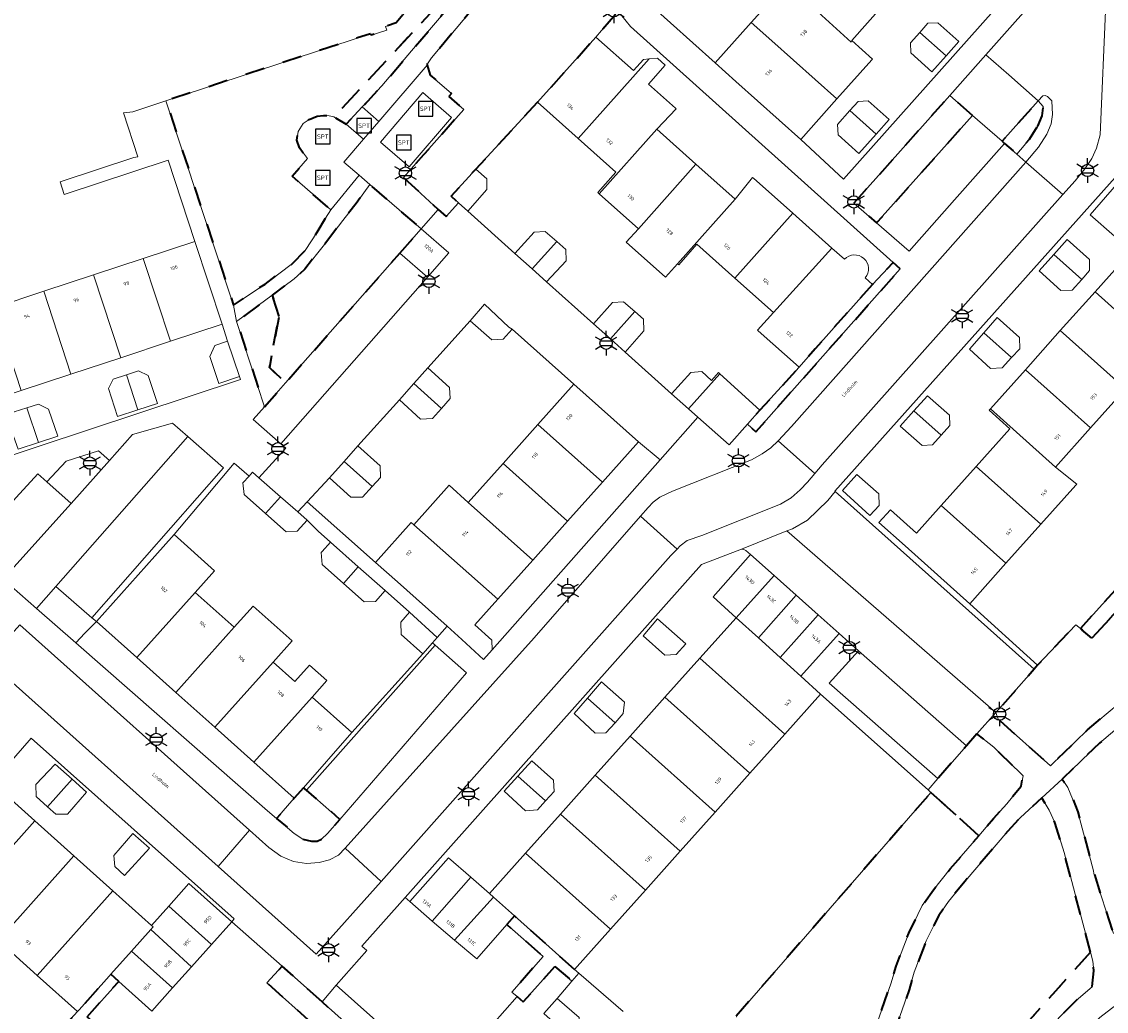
# Model space of a CAD drawing. Extents: x 105780 to 185197, y 477999 to 525027.
# Tile 83 of 256: x 106010 to 106121, y 479839 to 479941. Entities that reach past the tile are written whole.
import ezdxf
from ezdxf.enums import TextEntityAlignment as Align

# ---------------------------------------------------------------- set-up
doc = ezdxf.new("R2010")
doc.units = 0
doc.linetypes.add('XX-HIDDEN', pattern=[4, 2, -2])
for name, color, linetype, lineweight in [('B-GV-GR-HAAG_01-G', 252, 'GR-HAAG1', 13), ('B-GV-GR-MATERIAALGRENS-G', 252, 'XX-HIDDEN', 35), ('B-RO-IE-MEUBILAIR_WEGMEUBILAIR-S', 252, 'Continuous', 25), ('B-XX-KG-KADASTRAAL_BEBOUWING-G', 252, 'Continuous', 20), ('B1-WE-OG-BEBOUWING-T18', 7, 'Continuous', 18), ('B1-WE-OG-TERREIN_ERF-GV', 252, 'Continuous', 18), ('B1-WE-OG-TOPOGRAFIE-T18', 10, 'Continuous', 18), ('B1-WE-VH-VERHARDING_ASFALT-GV', 252, 'Continuous', 18), ('B1-WE-VH-VERHARDING_BETON-GV', 252, 'Continuous', 18), ('B1-WE-VH-VERHARDING_BETONSTRAATSTEEN-GV', 252, 'Continuous', 18), ('B1-WE-VH-VERHARDING_HOUTSNIPPERS-GV', 252, 'Continuous', 18), ('B1-WE-VH-VERHARDING_TEGEL-GV', 252, 'Continuous', 18)]:
    doc.layers.add(name, color=color, linetype=linetype, lineweight=lineweight)
doc.styles.add('NLCS-ISO', font='NLCS-ISO.ttf')
doc.styles.add('NLCS-ISO-M200-T18', font='NLCS-ISO.ttf', dxfattribs={"height": 0.36})
doc.linetypes.add('GR-HAAG1', pattern='A,6,[176,NLCS.shx,S=0.125,R=0,X=0,Y=0],-2', length=8)

# ---------------------------------------------------------------- blocks, each defined once
blk = doc.blocks.new('B-SIE-WEG_LICHTMAST-SO')
at = {"ltscale": 0.1}
for p, q in [((0, 1.27), (0, 2.53)), ((-1.1, 0.63), (-2.19, 1.27)), ((1.1, 0.63), (2.19, 1.27)), ((-1.1, -0.63), (-2.19, -1.27)), ((0, -1.27), (0, -2.53)), ((1.1, -0.63), (2.19, -1.27))]:
    blk.add_line(p, q, dxfattribs=at)
at = {"flags": 128}
for points in [[(-1.16, 0.5), (1.16, 0.5)], [(-1.16, -0.5), (1.16, -0.5)]]:
    blk.add_lwpolyline(points, dxfattribs=at)
at = {"ltscale": 0.1}
blk.add_circle((0, 0), 1.27, dxfattribs=at)
at = {"style": 'NLCS-ISO'}
blk.add_attdef('TYPE', text='', height=1.8, dxfattribs=at).set_placement((0, 2.53), align=Align.BOTTOM_CENTER)
blk = doc.blocks.new('SIE-WEG_SPEELTOESTEL-SO')
at = {"flags": 128}
blk.add_lwpolyline([(-0.75, -0.75), (0.75, -0.75), (0.75, 0.75), (-0.75, 0.75)], close=True, dxfattribs=at)
at = {"style": 'NLCS-ISO'}
blk.add_text('SPT', height=0.45, dxfattribs=at).set_placement((0, 0), align=Align.MIDDLE_CENTER)

msp = doc.modelspace()

# ---------------------------------------------------------------- linework, layer by layer
at = {"layer": 'B-GV-GR-HAAG_01-G', "flags": 128}
for points in [[(106018.694, 479895.534), (106017.577, 479896.514), (106014.231, 479895.468), (106012.257, 479893.318), (106014.741, 479891.11)], [(106013.195, 479882.552), (106011.193, 479880.309), (106015.238, 479876.767), (106016.147, 479877.767), (106017.365, 479878.979), (106016.871, 479879.327)]]:
    msp.add_lwpolyline(points, close=True, dxfattribs=at)
at = {"layer": 'B-GV-GR-MATERIAALGRENS-G', "flags": 128}
for points in [[(106041.163, 479921.561), (106037.475, 479924.75), (106039.056, 479926.572), (106038.228, 479927.667), (106037.968, 479928.466), (106038.093, 479929.367), (106038.622, 479930.182), (106039.225, 479930.578), (106040.064, 479930.949), (106040.708, 479930.997), (106041.305, 479930.981), (106041.788, 479930.852), (106055.287, 479945.369), (106053.933, 479946.719), (106052.099, 479944.49), (106051.446, 479944.344), (106048.19, 479940.527), (106047.097, 479940.149), (106047.236, 479939.789), (106045.618, 479939.26), (106045.564, 479939.413), (106024.499, 479932.518), (106031.47, 479911.508), (106034.704, 479913.672), (106037.54, 479915.777), (106038.819, 479917.116), (106040.077, 479919.018), (106040.908, 479920.436), (106041.475, 479921.291)], [(106055.287, 479945.369), (106041.788, 479930.852), (106043.062, 479930.127), (106044.703, 479931.879), (106046.726, 479934.04), (106049.767, 479937.636), (106054.896, 479943.699), (106055.245, 479944.536)], [(106071.052, 479941.786), (106070.656, 479942.393), (106070.081, 479942.765), (106069.697, 479942.899), (106062.679, 479944.352), (106059.877, 479944.786), (106059.056, 479944.608), (106058.048, 479944.03), (106056.336, 479942.308), (106051.814, 479936.927), (106051.349, 479936.223), (106051.368, 479936.165), (106051.696, 479935.138), (106053.885, 479933.281), (106053.619, 479932.951), (106055.138, 479931.609), (106051.003, 479926.947), (106049.748, 479925.532), (106048.95, 479924.633), (106052.525, 479921.352), (106053.329, 479920.615), (106054.601, 479922.013), (106053.834, 479922.699), (106056.374, 479925.497), (106062.738, 479932.363), (106068.717, 479939.067)], [(106197.266, 479938.216), (106194.413, 479940.722), (106191.392, 479943.377), (106189.451, 479940.972), (106183.517, 479934.302), (106174.708, 479924.601), (106173.452, 479923.259), (106175.703, 479921.224), (106172.011, 479917.217), (106168.364, 479913.258), (106164.719, 479909.301), (106161.074, 479905.346), (106155.705, 479899.518), (106151.116, 479898.452), (106147.401, 479894.351), (106146.363, 479894.315), (106141.273, 479894.14), (106138.817, 479894.091), (106134.971, 479894.015), (106134.084, 479893.037), (106130.56, 479889.149), (106119.761, 479877.238), (106118.566, 479878.23), (106118.096, 479878.62), (106114.161, 479874.471), (106113.827, 479874.048), (106109.88, 479869.601), (106110.117, 479868.923), (106115.498, 479864.13), (106119.311, 479867.812), (106122.484, 479870.501), (106123.166, 479871.138), (106129.59, 479877.802), (106131.559, 479879.63), (106132.85, 479880.574), (106136.081, 479882.257), (106139.324, 479883.535), (106140.573, 479884.158), (106141.902, 479884.983), (106143.023, 479885.915), (106146.036, 479888.865), (106148.355, 479890.974), (106149.514, 479891.569), (106150.828, 479892.064), (106152.93, 479892.609), (106154.731, 479893.163), (106156.031, 479893.719), (106159.258, 479895.407), (106160.812, 479896.459), (106162.021, 479897.47), (106163.298, 479898.684), (106175.778, 479912.169), (106189.968, 479927.861), (106193.035, 479931.423), (106194.69, 479933.793), (106195.881, 479936.248), (106196.562, 479937.421)], [(106107.481, 479931.016), (106105.137, 479933.071), (106095.272, 479921.979), (106097.608, 479919.956)], [(106114.187, 479929.9), (106114.633, 479930.955), (106114.751, 479931.928), (106114.24, 479932.513), (106110.518, 479928.354), (106110.771, 479928.132), (106112.025, 479927.033), (106113.329, 479928.572)], [(106048.574, 479916.853), (106050.773, 479919.357), (106045.497, 479923.911), (106044.062, 479921.963), (106042.718, 479920.216), (106040.818, 479917.747), (106038.78, 479915.187), (106037.681, 479914.191), (106035.447, 479912.533), (106036.142, 479910.329), (106035.151, 479905.071), (106036.82, 479903.52)], [(106100.035, 479915.235), (106099.296, 479915.899), (106097.193, 479913.635), (106091.288, 479907.014), (106089.632, 479905.112), (106085.583, 479900.689), (106084.327, 479899.264), (106085.173, 479898.456)], [(106036.142, 479910.329), (106035.447, 479912.533), (106031.778, 479909.811), (106034.648, 479901.056), (106036.82, 479903.52), (106035.151, 479905.071)], [(106156.052, 479876.592), (106165.722, 479887.426), (106164.153, 479887.17), (106158.398, 479886.231), (106154.891, 479886.479), (106153.575, 479886.999), (106153.007, 479887.505), (106152.704, 479887.949), (106152.888, 479888.709), (106153.394, 479889.467), (106155.361, 479891.45), (106153.429, 479890.855), (106151.382, 479890.325), (106150.256, 479889.901), (106149.402, 479889.463), (106147.288, 479887.539), (106144.246, 479884.561), (106142.971, 479883.501), (106141.463, 479882.565), (106140.067, 479881.868), (106136.83, 479880.593), (106133.822, 479879.027), (106132.725, 479878.224), (106130.855, 479876.489), (106124.45, 479869.843), (106123.699, 479869.141), (106120.525, 479866.451), (106116.699, 479862.767), (106117.28, 479861.906), (106118.32, 479859.404), (106119.903, 479853.315), (106119.968, 479853.066), (106121.962, 479846.879), (106122.41, 479845.989), (106122.921, 479845.184), (106123.439, 479844.698), (106124.384, 479844.038), (106127.263, 479845.654), (106129.204, 479846.911), (106130.767, 479848.41)], [(106130.56, 479889.149), (106129.315, 479890.21), (106122.133, 479882.194), (106118.566, 479878.23), (106119.761, 479877.238)], [(106107.932, 479867.415), (106106.846, 479866.176), (106103.904, 479862.82), (106102.901, 479861.654), (106103.201, 479861.388), (106108.117, 479856.937), (106109.646, 479858.72), (106111.015, 479860.22), (106112.476, 479862.035), (106112.69, 479863.081), (106109.672, 479866.047)], [(106038.955, 479861.63), (106038.655, 479861.873), (106037.704, 479860.787), (106035.89, 479858.714), (106037.711, 479857.177), (106038.605, 479856.588), (106039.477, 479856.368), (106040.072, 479856.39), (106040.5, 479856.595), (106041.116, 479857.159), (106042.404, 479858.606)], [(106064.655, 479790.109), (106066.221, 479792.843), (106067.667, 479795.232), (106069.731, 479798.13), (106072.215, 479801.328), (106075.599, 479805.441), (106083.177, 479813.774), (106090.127, 479821.243), (106091.566, 479822.855), (106092.56, 479824.079), (106093.131, 479824.923), (106093.575, 479825.799), (106094.238, 479827.382), (106096.265, 479833.691), (106099.077, 479841.691), (106099.621, 479843.536), (106100.915, 479846.908), (106102.302, 479849.746), (106103.45, 479851.361), (106105.189, 479853.523), (106108.117, 479856.937), (106103.201, 479861.388), (106083.169, 479838.395), (106090.596, 479834.767), (106090.352, 479825.947), (106084.936, 479819.446), (106081.42, 479815.227), (106082.148, 479814.574), (106078.507, 479810.571), (106078.73, 479810.37), (106075.16, 479806.445), (106071.743, 479802.328), (106068.365, 479797.936), (106065.405, 479793.425), (106064.174, 479794.528), (106060.721, 479790.384), (106057.271, 479786.243), (106053.812, 479782.092), (106050.13, 479777.673), (106046.551, 479780.975), (106044.876, 479782.52), (106037.758, 479774.804), (106038.323, 479773.768), (106039.258, 479772.307), (106040.286, 479770.925), (106041.909, 479768.289), (106042.147, 479768.019), (106042.755, 479767.493), (106043.169, 479767.274), (106043.838, 479767.123), (106044.78, 479767.183), (106049.046, 479768.019), (106050.246, 479768.43), (106051.055, 479768.874), (106052.577, 479770.215), (106057.794, 479775.764), (106058.715, 479776.873), (106059.44, 479778.037), (106060.025, 479780.004), (106061.991, 479784.897)], [(106119.616, 479844.969), (106116.899, 479855.223), (106115.928, 479858.298), (106115.368, 479859.578), (106114.599, 479860.819), (106112.407, 479858.826), (106111.12, 479857.416), (106106.705, 479852.268), (106105.02, 479850.173), (106104, 479848.738), (106102.722, 479846.123), (106101.486, 479842.903), (106100.951, 479841.087), (106098.13, 479833.061), (106096.084, 479826.695), (106095.363, 479824.972), (106094.829, 479823.92), (106094.142, 479822.905), (106093.065, 479821.579), (106091.581, 479819.917), (106084.625, 479812.442), (106077.087, 479804.153), (106073.752, 479800.099), (106071.311, 479796.956), (106069.298, 479794.13), (106067.75, 479791.713), (106066.399, 479789.196), (106063.755, 479784.024), (106062.657, 479781.729), (106077.442, 479797.846), (106078.559, 479799.094)], [(106064.494, 479843.5), (106066.273, 479841.98), (106066.966, 479842.789), (106066.53, 479843.165), (106060.355, 479848.682), (106059.569, 479847.792), (106063.304, 479844.517), (106060.096, 479840.858), (106060.625, 479840.397), (106061.256, 479839.844)], [(106114.13, 479835.806), (106116.55, 479838.412), (106118.364, 479840.203), (106119.775, 479841.396), (106119.97, 479843.055), (106119.867, 479844.02), (106119.616, 479844.969), (106078.559, 479799.094), (106077.442, 479797.846), (106062.657, 479781.729), (106061.713, 479779.548), (106061.426, 479778.524), (106061.944, 479777.798), (106078.934, 479796.499)], [(106016.388, 479838.31), (106019.655, 479841.955), (106018.844, 479842.682), (106018.682, 479842.5), (106015.572, 479839.025), (106015.412, 479838.846), (106012.981, 479836.17), (106016.74, 479832.85), (106018.781, 479835.126), (106019.28, 479834.651), (106019.843, 479835.285)], [(106040.565, 479839.85), (106036.457, 479843.523), (106034.897, 479841.794), (106046.15, 479831.74), (106042.938, 479828.18), (106044.636, 479826.692), (106049.346, 479831.998)]]:
    msp.add_lwpolyline(points, close=True, dxfattribs=at)
at = {"layer": 'B-XX-KG-KADASTRAAL_BEBOUWING-G', "flags": 128}
for points in [[(106091.88, 479948.616), (106088.295, 479944.596), (106088.127, 479944.408), (106090.265, 479942.501), (106090.459, 479942.662), (106094.985, 479938.528), (106095.057, 479938.72), (106098.565, 479942.653)], [(106088.127, 479944.408), (106084.71, 479940.576), (106086.847, 479938.669), (106093.532, 479932.705), (106097.119, 479936.725), (106097.196, 479936.812), (106095.057, 479938.72), (106094.985, 479938.528), (106090.459, 479942.662), (106090.265, 479942.501)], [(106084.71, 479940.576), (106080.991, 479936.406), (106083.128, 479934.5), (106089.813, 479928.536), (106093.532, 479932.705), (106086.847, 479938.669)], [(106102.044, 479939.55), (106104.753, 479937.134), (106106.077, 479938.617), (106103.922, 479940.542), (106102.877, 479940.483)], [(106074.209, 479936.817), (106073.634, 479936.77), (106072.588, 479935.614), (106068.717, 479939.067), (106062.738, 479932.363), (106066.915, 479928.638)], [(106102.044, 479939.55), (106101.085, 479938.476), (106101.144, 479937.431), (106103.3, 479935.506), (106104.753, 479937.134)], [(106074.153, 479934.218), (106075.865, 479936.162), (106075.078, 479936.887), (106074.209, 479936.817), (106066.915, 479928.638), (106070.791, 479925.181), (106068.921, 479923.085), (106069.073, 479922.949), (106074.994, 479929.587), (106077.006, 479931.674), (106076.922, 479931.749)], [(106094.868, 479931.513), (106097.577, 479929.096), (106098.904, 479930.583), (106096.749, 479932.508), (106095.704, 479932.449)], [(106094.868, 479931.513), (106093.579, 479930.069), (106093.638, 479929.025), (106095.794, 479927.1), (106097.577, 479929.096)], [(106079.021, 479925.995), (106074.994, 479929.587), (106069.073, 479922.949), (106073.1, 479919.357)], [(106056.374, 479925.497), (106053.834, 479922.699), (106054.601, 479922.013), (106055.552, 479921.161), (106057.526, 479923.408), (106057.528, 479924.479)], [(106083.049, 479922.403), (106079.021, 479925.995), (106073.1, 479919.357), (106071.854, 479917.959), (106075.882, 479914.367), (106077.128, 479915.765)], [(106125.985, 479922.947), (106123.55, 479925.108), (106123.433, 479925.212), (106119.578, 479920.782), (106122.072, 479918.6)], [(106088.988, 479920.953), (106084.96, 479924.546), (106084.851, 479924.643), (106083.049, 479922.403), (106077.128, 479915.765), (106077.249, 479915.657), (106079.119, 479917.754), (106083.026, 479914.269)], [(106093.016, 479917.361), (106088.988, 479920.953), (106083.026, 479914.269), (106086.989, 479910.734)], [(106050.773, 479919.357), (106048.574, 479916.853), (106051.415, 479914.36), (106053.613, 479916.864)], [(106064.7, 479918.046), (106063.531, 479919.089), (106062.394, 479918.993), (106060.406, 479916.814), (106062.182, 479915.223)], [(106027.471, 479918.049), (106022.164, 479916.299), (106024.971, 479907.785), (106030.279, 479909.535)], [(106064.7, 479918.046), (106062.182, 479915.223), (106063.668, 479913.892), (106065.666, 479916.052), (106065.64, 479917.206)], [(106115.837, 479916.697), (106118.703, 479914.133), (106119.522, 479915.047), (106119.51, 479916.185), (106117.216, 479918.238)], [(106022.164, 479916.299), (106017.047, 479914.612), (106019.854, 479906.098), (106024.971, 479907.785)], [(106115.837, 479916.697), (106114.345, 479915.029), (106116.553, 479913.008), (106117.726, 479913.042), (106118.703, 479914.133)], [(106130.525, 479911.075), (106126.498, 479914.676), (106124.263, 479916.675), (106123.825, 479917.067), (106120.078, 479912.876), (106126.775, 479906.882), (106129.193, 479904.719), (106132.771, 479908.72), (106132.222, 479909.21), (106132.395, 479909.403)], [(106017.047, 479914.612), (106011.93, 479912.925), (106014.737, 479904.41), (106019.854, 479906.098)], [(106011.93, 479912.925), (106006.813, 479911.237), (106009.62, 479902.723), (106014.737, 479904.41)], [(106072.736, 479910.841), (106071.589, 479911.855), (106070.429, 479911.783), (106068.472, 479909.59), (106070.222, 479908.022)], [(106120.078, 479912.876), (106116.504, 479908.881), (106123.204, 479902.889), (106126.775, 479906.882)], [(106055.792, 479909.881), (106058.025, 479907.924), (106059.202, 479907.985), (106060.123, 479909.036), (106059.791, 479909.225), (106057.289, 479911.589)], [(106072.736, 479910.841), (106070.222, 479908.022), (106071.732, 479906.67), (106073.676, 479908.871), (106073.636, 479910.045)], [(106108.626, 479908.644), (106111.501, 479906.115), (106112.333, 479907.017), (106112.3, 479908.177), (106110.015, 479910.222)], [(106108.626, 479908.644), (106107.149, 479906.966), (106109.337, 479905.001), (106110.509, 479905.039), (106111.501, 479906.115)], [(106116.504, 479908.881), (106112.91, 479904.862), (106119.61, 479898.871), (106123.204, 479902.889)], [(106030.829, 479907.802), (106029.525, 479907.351), (106029.019, 479906.224), (106029.943, 479903.455), (106032.078, 479904.154)], [(106020.438, 479904.326), (106019.095, 479903.887), (106018.612, 479902.927), (106019.519, 479900.039), (106021.624, 479900.729)], [(106020.438, 479904.326), (106021.624, 479900.729), (106023.63, 479901.386), (106022.667, 479904.251), (106021.673, 479904.73)], [(106051.433, 479905.046), (106050.002, 479903.427), (106052.856, 479900.878), (106053.758, 479901.885), (106053.68, 479903.025)], [(106081.496, 479904.444), (106081.352, 479904.577), (106080.633, 479903.761), (106079.624, 479904.676), (106078.5, 479904.569), (106076.52, 479902.381), (106078.269, 479900.826)], [(106081.496, 479904.444), (106078.269, 479900.826), (106079.222, 479899.98), (106082.438, 479897.122), (106084.327, 479899.264), (106085.583, 479900.689)], [(106112.91, 479904.862), (106109.317, 479900.844), (106116.017, 479894.852), (106119.61, 479898.871)], [(106050.002, 479903.427), (106048.535, 479901.767), (106050.708, 479899.78), (106051.915, 479899.826), (106052.856, 479900.878)], [(106066.48, 479903.377), (106062.769, 479899.224), (106069.404, 479893.296), (106073.115, 479897.45)], [(106101.445, 479900.624), (106104.242, 479898.128), (106105.141, 479899.135), (106105.11, 479900.178), (106102.832, 479902.187)], [(106010.207, 479900.943), (106008.882, 479900.541), (106008.323, 479899.464), (106009.304, 479896.693), (106011.383, 479897.374)], [(106010.207, 479900.943), (106011.383, 479897.374), (106013.382, 479898.029), (106012.43, 479900.793), (106011.412, 479901.308)], [(106101.445, 479900.624), (106100.04, 479899.041), (106102.311, 479897.076), (106103.356, 479897.136), (106104.242, 479898.128)], [(106116.017, 479894.852), (106109.317, 479900.844), (106109.172, 479900.682), (106111.302, 479898.776), (106107.834, 479894.898), (106114.509, 479888.967), (106118.103, 479892.986), (106118.192, 479893.085)], [(106062.769, 479899.224), (106059.179, 479895.206), (106065.822, 479889.288), (106069.404, 479893.296)], [(106044.254, 479897.033), (106042.832, 479895.433), (106045.728, 479892.846), (106046.562, 479893.763), (106046.527, 479894.975)], [(106042.832, 479895.433), (106041.315, 479893.725), (106043.52, 479891.753), (106044.728, 479891.747), (106045.728, 479892.846)], [(106059.179, 479895.206), (106055.611, 479891.212), (106062.239, 479885.277), (106065.822, 479889.288)], [(106034.075, 479893.748), (106033.425, 479894.32), (106033.052, 479893.907), (106032.429, 479893.218), (106032.544, 479892.029), (106034.755, 479890.056), (106036.303, 479891.787)], [(106097.866, 479890.902), (106097.85, 479892.09), (106095.564, 479894.094), (106094.103, 479892.428), (106096.918, 479889.856)], [(106107.834, 479894.898), (106104.26, 479890.901), (106110.916, 479884.948), (106114.509, 479888.967)], [(106055.611, 479891.212), (106053.631, 479892.981), (106049.989, 479888.906), (106058.662, 479881.274), (106062.239, 479885.277)], [(106036.303, 479891.787), (106034.755, 479890.056), (106036.858, 479888.178), (106038.016, 479888.24), (106039.028, 479889.39), (106038.076, 479890.227)], [(106104.26, 479890.901), (106101.718, 479888.058), (106099.025, 479890.466), (106097.839, 479889.14), (106100.532, 479886.732), (106107.188, 479880.78), (106110.916, 479884.948)], [(106049.989, 479888.906), (106049.721, 479889.14), (106046.065, 479885.031), (106048.325, 479883.056), (106053.436, 479878.489), (106054.959, 479877.128), (106057.155, 479875.073), (106058.055, 479876.065), (106058.018, 479877.058), (106056.286, 479878.614), (106058.662, 479881.274)], [(106027.511, 479881.957), (106029.511, 479884.193), (106025.354, 479887.911), (106023.354, 479885.675), (106017.365, 479878.979), (106021.522, 479875.261)], [(106041.426, 479887.136), (106040.565, 479886.171), (106040.463, 479886.056), (106040.574, 479884.839), (106042.774, 479882.889), (106044.295, 479884.59)], [(106087.06, 479883.7), (106084.63, 479885.86), (106080.806, 479881.488), (106083.174, 479879.347)], [(106044.295, 479884.59), (106042.774, 479882.889), (106044.901, 479881.004), (106046.046, 479881.038), (106047.049, 479882.146)], [(106089.331, 479881.681), (106087.06, 479883.7), (106083.174, 479879.347), (106085.462, 479877.279)], [(106031.519, 479878.372), (106027.511, 479881.957), (106021.522, 479875.261), (106025.53, 479871.676)], [(106091.599, 479879.666), (106089.331, 479881.681), (106085.462, 479877.279), (106087.686, 479875.269)], [(106035.527, 479874.787), (106037.478, 479876.968), (106033.47, 479880.553), (106031.519, 479878.372), (106025.53, 479871.676), (106029.538, 479868.091)], [(106049.568, 479879.925), (106048.653, 479878.885), (106048.717, 479877.636), (106050.937, 479875.655), (106051.923, 479876.773), (106052.412, 479877.328)], [(106093.767, 479877.738), (106091.599, 479879.666), (106087.686, 479875.269), (106089.816, 479873.343)], [(106077.983, 479876.666), (106075.065, 479879.227), (106073.613, 479877.499), (106075.834, 479875.487), (106076.998, 479875.578)], [(106087.686, 479875.269), (106085.462, 479877.279), (106083.174, 479879.347), (106079.425, 479875.196), (106088.169, 479867.384), (106091.85, 479871.504), (106089.816, 479873.343)], [(106079.425, 479875.196), (106075.841, 479871.184), (106084.584, 479863.372), (106088.169, 479867.384)], [(106039.536, 479871.201), (106041.055, 479872.899), (106039.287, 479874.48), (106037.768, 479872.782), (106035.527, 479874.787), (106029.538, 479868.091), (106033.545, 479864.507)], [(106067.867, 479871.094), (106070.701, 479868.561), (106071.536, 479869.493), (106071.679, 479870.685), (106069.316, 479872.761)], [(106043.623, 479867.546), (106039.536, 479871.201), (106033.545, 479864.507), (106037.704, 479860.787), (106038.655, 479861.873)], [(106067.867, 479871.094), (106066.489, 479869.509), (106068.642, 479867.486), (106069.771, 479867.523), (106070.701, 479868.561)], [(106075.841, 479871.184), (106072.256, 479867.172), (106081, 479859.36), (106084.584, 479863.372)], [(106072.256, 479867.172), (106068.672, 479863.161), (106077.416, 479855.349), (106081, 479859.36)], [(106014.854, 479862.743), (106013.118, 479864.305), (106011.14, 479862.198), (106011.148, 479860.975), (106012.321, 479859.911)], [(106060.704, 479863.067), (106063.561, 479860.514), (106064.428, 479861.489), (106064.376, 479862.654), (106062.148, 479864.65)], [(106014.854, 479862.743), (106012.321, 479859.911), (106013.164, 479859.146), (106014.367, 479859.148), (106016.35, 479861.398)], [(106060.704, 479863.067), (106059.289, 479861.516), (106061.481, 479859.498), (106062.732, 479859.582), (106063.561, 479860.514)], [(106068.672, 479863.161), (106065.08, 479859.14), (106073.829, 479851.335), (106077.416, 479855.349)], [(106011.022, 479858.459), (106006.861, 479862.181), (106000, 479854.512), (105999.066, 479853.468), (106000, 479852.633), (106003.221, 479849.751)], [(106015.034, 479854.87), (106011.022, 479858.459), (106003.221, 479849.751), (106007.24, 479846.156)], [(106065.08, 479859.14), (106061.503, 479855.137), (106070.247, 479847.325), (106073.829, 479851.335)], [(106022.827, 479855.647), (106021.113, 479857.15), (106019.13, 479854.888), (106019.26, 479853.767), (106020.255, 479852.833)], [(106019.047, 479851.28), (106015.034, 479854.87), (106007.24, 479846.156), (106011.249, 479842.569)], [(106061.503, 479855.137), (106057.786, 479850.977), (106058.188, 479850.617), (106060.355, 479848.682), (106066.53, 479843.165), (106070.247, 479847.325)], [(106055.856, 479852.668), (106053.575, 479854.671), (106049.609, 479850.156), (106051.89, 479848.152)], [(106058.188, 479850.617), (106057.786, 479850.977), (106055.856, 479852.668), (106051.89, 479848.152), (106054.205, 479846.199)], [(106024.801, 479849.702), (106029.198, 479845.746), (106031.281, 479848.063), (106026.871, 479852.017)], [(106022.952, 479847.274), (106023.207, 479847.559), (106023.028, 479847.719), (106019.047, 479851.28), (106011.249, 479842.569), (106015.412, 479838.846), (106015.572, 479839.025), (106018.682, 479842.5), (106018.844, 479842.682), (106020.972, 479845.06)], [(106059.569, 479847.792), (106060.355, 479848.682), (106058.188, 479850.617), (106054.205, 479846.199), (106056.47, 479844.287)], [(106024.801, 479849.702), (106023.028, 479847.719), (106023.207, 479847.559), (106022.952, 479847.274), (106027.135, 479843.452), (106029.198, 479845.746)], [(106022.952, 479847.274), (106020.972, 479845.06), (106025.18, 479841.277), (106027.135, 479843.452)], [(106020.972, 479845.06), (106018.844, 479842.682), (106019.655, 479841.955), (106023.05, 479838.908), (106025.18, 479841.277)], [(106064.757, 479840.211), (106063.369, 479838.655), (106066.224, 479836.099), (106067.079, 479837.068), (106067.004, 479838.242)]]:
    msp.add_lwpolyline(points, close=True, dxfattribs=at)
for points in [[(106094.305, 479916.211), (106093.016, 479917.361), (106086.989, 479910.734), (106085.342, 479908.93), (106085.426, 479908.855), (106089.632, 479905.112), (106091.288, 479907.014), (106097.193, 479913.635)], [(106097.193, 479913.635), (106096.432, 479914.314)]]:
    msp.add_lwpolyline(points, dxfattribs=at)
msp.add_lwpolyline([(106096.432, 479914.314, 0.9830998), (106094.305, 479916.211)], format="xyb", dxfattribs=at)
at = {"layer": 'B1-WE-OG-TERREIN_ERF-GV', "flags": 128}
for points in [[(106126.803, 479961.071), (106126.398, 479961.376), (106125.019, 479959.831), (106122.863, 479961.756), (106122.804, 479962.801), (106123.677, 479963.778), (106123.36, 479964.073), (106122.292, 479965.065), (106118.574, 479960.896), (106114.941, 479956.824), (106112.861, 479958.679), (106109.322, 479954.712), (106105.714, 479950.668), (106102.138, 479946.658), (106098.565, 479942.653), (106095.057, 479938.72), (106097.196, 479936.812), (106097.119, 479936.725), (106093.532, 479932.705), (106089.813, 479928.536), (106094.196, 479924.446)], [(106102.044, 479939.55), (106102.877, 479940.483), (106103.922, 479940.542), (106106.077, 479938.617), (106104.753, 479937.134), (106103.3, 479935.506), (106101.144, 479937.431), (106101.085, 479938.476)], [(106068.921, 479923.085), (106070.791, 479925.181), (106066.915, 479928.638), (106062.738, 479932.363), (106056.374, 479925.497), (106057.528, 479924.479), (106057.526, 479923.408), (106055.552, 479921.161), (106060.406, 479916.814), (106062.394, 479918.993), (106063.531, 479919.089), (106064.7, 479918.046), (106065.64, 479917.206), (106065.666, 479916.052), (106063.668, 479913.892), (106068.472, 479909.59), (106070.429, 479911.783), (106071.589, 479911.855), (106072.736, 479910.841), (106073.636, 479910.045), (106073.676, 479908.871), (106071.732, 479906.67), (106076.52, 479902.381), (106078.5, 479904.569), (106079.624, 479904.676), (106080.633, 479903.761), (106081.352, 479904.577), (106081.496, 479904.444), (106085.583, 479900.689), (106089.632, 479905.112), (106085.426, 479908.855), (106085.342, 479908.93), (106086.989, 479910.734), (106083.026, 479914.269), (106079.119, 479917.754), (106077.249, 479915.657), (106077.128, 479915.765), (106075.882, 479914.367), (106071.854, 479917.959), (106073.1, 479919.357), (106069.073, 479922.949)], [(106098.904, 479930.583), (106097.577, 479929.096), (106095.794, 479927.1), (106093.638, 479929.025), (106093.579, 479930.069), (106094.868, 479931.513), (106095.704, 479932.449), (106096.749, 479932.508)], [(106123.433, 479925.212), (106122.995, 479925.581), (106093.316, 479892.353), (106093.347, 479892.326), (106113.827, 479874.048), (106114.161, 479874.471), (106107.188, 479880.78), (106100.532, 479886.732), (106097.839, 479889.14), (106099.025, 479890.466), (106101.718, 479888.058), (106104.26, 479890.901), (106107.834, 479894.898), (106111.302, 479898.776), (106109.172, 479900.682), (106109.317, 479900.844), (106112.91, 479904.862), (106116.504, 479908.881), (106120.078, 479912.876), (106123.825, 479917.067), (106122.072, 479918.6), (106119.578, 479920.782)], [(106118.703, 479914.133), (106117.726, 479913.042), (106116.553, 479913.008), (106114.345, 479915.029), (106115.837, 479916.697), (106117.216, 479918.238), (106119.51, 479916.185), (106119.522, 479915.047)], [(106062.769, 479899.224), (106066.48, 479903.377), (106060.123, 479909.036), (106059.202, 479907.985), (106058.025, 479907.924), (106055.792, 479909.881), (106051.433, 479905.046), (106053.68, 479903.025), (106053.758, 479901.885), (106052.856, 479900.878), (106051.915, 479899.826), (106050.708, 479899.78), (106048.535, 479901.767), (106044.254, 479897.033), (106046.527, 479894.975), (106046.562, 479893.763), (106045.728, 479892.846), (106044.728, 479891.747), (106043.52, 479891.753), (106041.315, 479893.725), (106039.049, 479891.278), (106046.065, 479885.031), (106049.721, 479889.14), (106049.989, 479888.906), (106053.631, 479892.981), (106055.611, 479891.212), (106059.179, 479895.206)], [(106111.501, 479906.115), (106110.509, 479905.039), (106109.337, 479905.001), (106107.149, 479906.966), (106108.626, 479908.644), (106110.015, 479910.222), (106112.3, 479908.177), (106112.333, 479907.017)], [(106032.187, 479903.852), (106032.078, 479904.154), (106029.943, 479903.455), (106029.019, 479906.224), (106029.525, 479907.351), (106030.829, 479907.802), (106030.279, 479909.535), (106024.971, 479907.785), (106019.854, 479906.098), (106014.737, 479904.41), (106009.62, 479902.723), (106004.503, 479901.036), (106000, 479899.551), (105999.196, 479899.286), (105999.644, 479897.551), (106000, 479897.656), (106000.956, 479897.937), (106001.99, 479897.432), (106002.958, 479894.613), (106000.845, 479893.921), (106000.968, 479893.549)], [(106018.612, 479902.927), (106019.095, 479903.887), (106020.438, 479904.326), (106021.673, 479904.73), (106022.667, 479904.251), (106023.63, 479901.386), (106021.624, 479900.729), (106019.519, 479900.039)], [(106104.242, 479898.128), (106103.356, 479897.136), (106102.311, 479897.076), (106100.04, 479899.041), (106101.445, 479900.624), (106102.832, 479902.187), (106105.11, 479900.178), (106105.141, 479899.135)], [(106013.382, 479898.029), (106011.383, 479897.374), (106009.304, 479896.693), (106008.323, 479899.464), (106008.882, 479900.541), (106010.207, 479900.943), (106011.412, 479901.308), (106012.43, 479900.793)], [(106075.351, 479895.606), (106073.115, 479897.45), (106069.404, 479893.296), (106065.822, 479889.288), (106062.239, 479885.277), (106058.662, 479881.274), (106056.286, 479878.614), (106058.018, 479877.058), (106058.055, 479876.065)], [(106040.463, 479886.056), (106040.565, 479886.171), (106041.426, 479887.136), (106040.164, 479888.265), (106039.028, 479889.39), (106038.016, 479888.24), (106036.858, 479888.178), (106034.755, 479890.056), (106032.544, 479892.029), (106032.429, 479893.218), (106033.052, 479893.907), (106031.523, 479895.249), (106025.354, 479887.911), (106029.511, 479884.193), (106027.511, 479881.957), (106031.519, 479878.372), (106033.47, 479880.553), (106037.478, 479876.968), (106035.527, 479874.787), (106037.768, 479872.782), (106039.287, 479874.48), (106041.055, 479872.899), (106039.536, 479871.201), (106043.623, 479867.546), (106050.937, 479875.655), (106048.717, 479877.636), (106048.653, 479878.885), (106049.568, 479879.925), (106047.049, 479882.146), (106046.046, 479881.038), (106044.901, 479881.004), (106042.774, 479882.889), (106040.574, 479884.839)], [(106097.866, 479890.902), (106096.918, 479889.856), (106094.103, 479892.428), (106095.564, 479894.094), (106097.85, 479892.09)], [(106079.425, 479875.196), (106083.174, 479879.347), (106080.806, 479881.488), (106084.63, 479885.86), (106084.166, 479886.266), (106083.958, 479886.374), (106083.724, 479886.4), (106079.582, 479884.811), (106078.478, 479883.571), (106049.127, 479850.579), (106049.609, 479850.156), (106053.575, 479854.671), (106055.856, 479852.668), (106057.786, 479850.977), (106061.503, 479855.137), (106065.08, 479859.14), (106068.672, 479863.161), (106072.256, 479867.172), (106075.841, 479871.184)], [(106029.538, 479868.091), (106025.53, 479871.676), (106021.522, 479875.261), (106017.365, 479878.979), (106016.147, 479877.767), (106015.238, 479876.767), (106034.948, 479859.51), (106035.89, 479858.714), (106037.704, 479860.787), (106033.545, 479864.507)], [(106077.983, 479876.666), (106076.998, 479875.578), (106075.834, 479875.487), (106073.613, 479877.499), (106075.065, 479879.227)], [(106052.208, 479876.523), (106051.923, 479876.773), (106050.937, 479875.655), (106043.623, 479867.546), (106038.655, 479861.873), (106038.955, 479861.63)], [(106071.536, 479869.493), (106070.701, 479868.561), (106069.771, 479867.523), (106068.642, 479867.486), (106066.489, 479869.509), (106067.867, 479871.094), (106069.316, 479872.761), (106071.679, 479870.685)], [(106011.148, 479860.975), (106011.14, 479862.198), (106013.118, 479864.305), (106014.854, 479862.743), (106016.35, 479861.398), (106014.367, 479859.148), (106013.164, 479859.146), (106012.321, 479859.911)], [(106064.428, 479861.489), (106063.561, 479860.514), (106062.732, 479859.582), (106061.481, 479859.498), (106059.289, 479861.516), (106060.704, 479863.067), (106062.148, 479864.65), (106064.376, 479862.654)], [(106022.827, 479855.647), (106020.255, 479852.833), (106019.26, 479853.767), (106019.13, 479854.888), (106021.113, 479857.15)]]:
    msp.add_lwpolyline(points, close=True, dxfattribs=at)
for points in [[(106006.813, 479911.237), (106011.93, 479912.925), (106017.047, 479914.612), (106022.164, 479916.299), (106027.471, 479918.049), (106024.745, 479926.409), (106014.037, 479922.861), (106013.617, 479924.164), (106021.202, 479926.696), (106021.606, 479926.749), (106020.127, 479931.272), (106021.102, 479931.39), (106024.499, 479932.518), (106045.564, 479939.413), (106045.618, 479939.26), (106047.236, 479939.789), (106047.097, 479940.149), (106048.19, 479940.527), (106051.446, 479944.344)], [(106074.122, 479942.602), (106080.991, 479936.406), (106084.71, 479940.576), (106088.127, 479944.408)], [(106072.3, 479940.144), (106071.407, 479941.241), (106071.052, 479941.786), (106068.717, 479939.067), (106072.588, 479935.614), (106073.634, 479936.77), (106074.209, 479936.817), (106075.078, 479936.887), (106075.865, 479936.162), (106074.153, 479934.218), (106076.922, 479931.749), (106077.006, 479931.674), (106074.994, 479929.587), (106079.021, 479925.995), (106083.049, 479922.403), (106084.851, 479924.643), (106084.96, 479924.546), (106088.988, 479920.953), (106093.016, 479917.361), (106094.305, 479916.211)], [(106096.432, 479914.314), (106097.193, 479913.635), (106099.296, 479915.899), (106072.3, 479940.144)], [(106123.204, 479902.889), (106119.61, 479898.871), (106116.017, 479894.852), (106118.192, 479893.085), (106118.103, 479892.986), (106114.509, 479888.967), (106110.916, 479884.948), (106107.188, 479880.78), (106114.161, 479874.471), (106118.096, 479878.62), (106118.566, 479878.23), (106122.133, 479882.194)], [(106083.169, 479838.395), (106103.201, 479861.388), (106102.901, 479861.654), (106091.85, 479871.504), (106088.169, 479867.384), (106084.584, 479863.372), (106081, 479859.36), (106077.416, 479855.349), (106073.829, 479851.335), (106070.247, 479847.325), (106066.53, 479843.165), (106066.966, 479842.789), (106071.531, 479838.849)], [(106006.861, 479862.181), (106011.022, 479858.459), (106015.034, 479854.87), (106019.047, 479851.28), (106023.028, 479847.719), (106024.801, 479849.702), (106026.871, 479852.017), (106031.281, 479848.063), (106031.54, 479848.389), (106010.649, 479866.973), (106010.436, 479866.73), (106006.737, 479862.505)], [(106008.995, 479831.815), (106013.163, 479828.091), (106017.181, 479824.5), (106021.199, 479820.911), (106025.218, 479817.319), (106028.914, 479814.016), (106029.239, 479813.726), (106033.404, 479810.005), (106034.654, 479811.463), (106033.511, 479812.465), (106033.468, 479813.693), (106035.46, 479815.881), (106037.216, 479814.318), (106037.388, 479814.613), (106016.74, 479832.85), (106012.981, 479836.17), (106015.412, 479838.846), (106011.249, 479842.569), (106007.24, 479846.156)], [(106071.531, 479838.849), (106066.966, 479842.789), (106066.273, 479841.98), (106064.757, 479840.211), (106067.004, 479838.242)]]:
    msp.add_lwpolyline(points, dxfattribs=at)
at = {"layer": 'B1-WE-OG-TERREIN_ERF-GV'}
msp.add_lwpolyline([(106094.305, 479916.211, -0.9830998), (106096.432, 479914.314)], format="xyb", dxfattribs=at)
at = {"layer": 'B1-WE-VH-VERHARDING_ASFALT-GV', "flags": 128}
for points in [[(106054.896, 479943.699), (106049.767, 479937.636), (106046.726, 479934.04), (106044.703, 479931.879), (106046.396, 479930.378), (106051.368, 479936.165), (106051.349, 479936.223), (106051.814, 479936.927), (106056.336, 479942.308)], [(106122.484, 479870.501), (106119.311, 479867.812), (106115.498, 479864.13), (106110.117, 479868.923), (106109.88, 479869.601), (106107.932, 479867.415), (106109.672, 479866.047), (106112.69, 479863.081), (106112.476, 479862.035), (106111.015, 479860.22), (106109.646, 479858.72), (106108.117, 479856.937), (106105.189, 479853.523), (106103.45, 479851.361), (106102.302, 479849.746), (106100.915, 479846.908), (106099.621, 479843.536), (106099.077, 479841.691), (106096.265, 479833.691)], [(106098.13, 479833.061), (106100.951, 479841.087), (106101.486, 479842.903), (106102.722, 479846.123), (106104, 479848.738), (106105.02, 479850.173), (106106.705, 479852.268), (106111.12, 479857.416), (106112.407, 479858.826), (106114.599, 479860.819), (106116.699, 479862.767), (106120.525, 479866.451), (106123.699, 479869.141)]]:
    msp.add_lwpolyline(points, dxfattribs=at)
for points in [[(106116.748, 479922.864), (106112.964, 479926.21), (106088.86, 479899.014), (106087.492, 479897.551), (106091.256, 479894.191), (106092.001, 479895.09)], [(106045.497, 479923.911), (106044.366, 479924.883), (106041.475, 479921.291), (106040.908, 479920.436), (106040.077, 479919.018), (106038.819, 479917.116), (106037.54, 479915.777), (106034.704, 479913.672), (106031.47, 479911.508), (106031.778, 479909.811), (106035.447, 479912.533), (106037.681, 479914.191), (106038.78, 479915.187), (106040.818, 479917.747), (106042.718, 479920.216), (106044.062, 479921.963)], [(106076.453, 479885.75), (106077.099, 479886.421), (106073.316, 479889.801), (106062.375, 479877.298), (106042.927, 479855.649), (106046.636, 479852.243)], [(106088.385, 479888.276), (106083.724, 479886.4), (106083.958, 479886.374), (106084.166, 479886.266), (106084.63, 479885.86), (106087.06, 479883.7), (106089.331, 479881.681), (106091.599, 479879.666), (106093.767, 479877.738), (106095.736, 479875.958), (106106.846, 479866.176), (106107.932, 479867.415), (106109.88, 479869.601)], [(106009.473, 479878.608), (106006.144, 479874.952), (106029.884, 479853.762), (106033.103, 479857.503)]]:
    msp.add_lwpolyline(points, close=True, dxfattribs=at)
at = {"layer": 'B1-WE-VH-VERHARDING_BETON-GV', "flags": 128}
msp.add_lwpolyline([(106121.962, 479846.879), (106119.968, 479853.066), (106119.903, 479853.315), (106118.32, 479859.404), (106117.28, 479861.906), (106116.699, 479862.767), (106114.599, 479860.819), (106115.368, 479859.578), (106115.928, 479858.298), (106116.899, 479855.223), (106119.616, 479844.969), (106119.867, 479844.02), (106119.97, 479843.055), (106119.775, 479841.396), (106118.364, 479840.203), (106116.55, 479838.412), (106114.13, 479835.806), (106078.934, 479796.499), (106061.944, 479777.798), (106064.233, 479775.851), (106118.556, 479836.319), (106120.578, 479838.236), (106122.209, 479839.511)], dxfattribs=at)
at = {"layer": 'B1-WE-VH-VERHARDING_BETONSTRAATSTEEN-GV', "flags": 128}
for points in [[(106121.193, 479942.51), (106121.522, 479943.52), (106122.311, 479944.889), (106130.041, 479953.55), (106126.205, 479956.81), (106115.471, 479944.715), (106108.842, 479937.245), (106111.203, 479935.175), (106114.24, 479932.513), (106114.71, 479933.038), (106114.963, 479933.052), (106115.174, 479932.942), (106115.642, 479932.501), (106115.69, 479931.105), (106115.572, 479930.132), (106115.126, 479929.077), (106114.268, 479927.749), (106112.964, 479926.21), (106116.748, 479922.864), (106118.025, 479924.297), (106119.034, 479925.515), (106119.734, 479926.592), (106120.221, 479927.627), (106120.596, 479929.017)], [(106111.203, 479935.175), (106108.842, 479937.245), (106105.137, 479933.071), (106107.481, 479931.016), (106110.518, 479928.354), (106114.24, 479932.513)], [(106110.771, 479928.132), (106110.518, 479928.354), (106107.481, 479931.016), (106097.608, 479919.956), (106100.966, 479917.047), (106105.629, 479922.319)], [(106068.472, 479909.59), (106063.668, 479913.892), (106062.182, 479915.223), (106060.406, 479916.814), (106055.552, 479921.161), (106054.601, 479922.013), (106053.329, 479920.615), (106052.525, 479921.352), (106050.773, 479919.357), (106053.613, 479916.864), (106051.415, 479914.36), (106036.317, 479897.234), (106036.841, 479896.775), (106034.075, 479893.748), (106036.303, 479891.787), (106038.076, 479890.227), (106039.049, 479891.278), (106041.315, 479893.725), (106042.832, 479895.433), (106044.254, 479897.033), (106048.535, 479901.767), (106050.002, 479903.427), (106051.433, 479905.046), (106055.792, 479909.881), (106057.289, 479911.589), (106059.791, 479909.225), (106060.123, 479909.036), (106066.48, 479903.377), (106073.115, 479897.45), (106075.351, 479895.606), (106079.222, 479899.98), (106078.269, 479900.826), (106076.52, 479902.381), (106071.732, 479906.67), (106070.222, 479908.022)], [(106051.415, 479914.36), (106048.574, 479916.853), (106036.82, 479903.52), (106034.648, 479901.056), (106033.471, 479899.729), (106036.317, 479897.234)], [(106026.763, 479897.991), (106025.188, 479899.375), (106021.071, 479898.194), (106018.694, 479895.534), (106014.741, 479891.11), (106007.926, 479883.521), (106007.774, 479883.321), (106011.193, 479880.309), (106013.195, 479882.552)], [(106030.436, 479894.763), (106026.763, 479897.991), (106013.195, 479882.552), (106016.871, 479879.327)], [(106089.749, 479892.516), (106090.516, 479893.298), (106091.256, 479894.191), (106087.492, 479897.551), (106086.727, 479896.81), (106085.85, 479896.195), (106084.73, 479895.587), (106076.618, 479892.373), (106075.303, 479891.738), (106074.608, 479891.224), (106074.098, 479890.695), (106073.316, 479889.801), (106077.099, 479886.421), (106077.399, 479886.732), (106078.133, 479887.29), (106079.618, 479887.823), (106087.716, 479891.026), (106088.825, 479891.67)], [(106014.741, 479891.11), (106012.257, 479893.318), (106011.315, 479894.155), (106009.113, 479891.706), (106004.488, 479886.561), (106007.926, 479883.521)], [(106093.347, 479892.326), (106092.597, 479891.421), (106090.493, 479889.401), (106088.941, 479888.5), (106088.385, 479888.276), (106109.88, 479869.601), (106113.827, 479874.048)], [(106092.726, 479872.621), (106095.736, 479875.958), (106093.767, 479877.738), (106089.816, 479873.343), (106091.85, 479871.504), (106102.901, 479861.654), (106103.904, 479862.82)], [(106055.439, 479873.691), (106052.208, 479876.523), (106038.955, 479861.63), (106042.404, 479858.606)], [(106095.736, 479875.958), (106092.726, 479872.621), (106103.904, 479862.82), (106106.846, 479866.176)], [(106042.927, 479855.649), (106042.254, 479854.937), (106041.331, 479854.447), (106040.257, 479854.192), (106038.98, 479854.067), (106037.629, 479854.299), (106036.323, 479854.849), (106035.089, 479855.729), (106033.103, 479857.503), (106029.884, 479853.762), (106039.975, 479844.767), (106046.636, 479852.243)], [(106060.625, 479840.397), (106060.096, 479840.858), (106063.304, 479844.517), (106059.569, 479847.792), (106056.47, 479844.287), (106054.205, 479846.199), (106051.89, 479848.152), (106049.609, 479850.156), (106049.127, 479850.579), (106044.674, 479845.574), (106045.166, 479845.142), (106042.009, 479841.554), (106053.01, 479831.775)], [(106034.897, 479841.794), (106036.457, 479843.523), (106031.281, 479848.063), (106029.198, 479845.746), (106027.135, 479843.452), (106025.18, 479841.277), (106023.05, 479838.908), (106019.655, 479841.955), (106016.388, 479838.31), (106019.843, 479835.285), (106019.28, 479834.651), (106022.768, 479831.486), (106024.007, 479832.895), (106028.17, 479829.186), (106028.819, 479828.608), (106034.86, 479823.225), (106035.259, 479822.869), (106036.86, 479821.443), (106039.788, 479824.688), (106042.938, 479828.18), (106046.15, 479831.74)]]:
    msp.add_lwpolyline(points, close=True, dxfattribs=at)
at = {"layer": 'B1-WE-VH-VERHARDING_HOUTSNIPPERS-GV', "flags": 128}
msp.add_lwpolyline([(106044.832, 479928.557), (106043.062, 479930.127), (106041.788, 479930.852), (106041.305, 479930.981), (106040.708, 479930.997), (106040.064, 479930.949), (106039.225, 479930.578), (106038.622, 479930.182), (106038.093, 479929.367), (106037.968, 479928.466), (106038.228, 479927.667), (106039.056, 479926.572), (106037.475, 479924.75), (106041.163, 479921.561), (106041.475, 479921.291), (106044.366, 479924.883), (106042.818, 479926.212)], close=True, dxfattribs=at)
at = {"layer": 'B1-WE-VH-VERHARDING_TEGEL-GV', "flags": 128}
for points in [[(106126.803, 479961.071), (106094.196, 479924.446), (106089.813, 479928.536), (106083.128, 479934.5), (106080.991, 479936.406), (106074.122, 479942.602)], [(106009.473, 479878.608), (106033.103, 479857.503), (106035.089, 479855.729), (106036.323, 479854.849), (106037.629, 479854.299), (106038.98, 479854.067), (106040.257, 479854.192), (106041.331, 479854.447), (106042.254, 479854.937), (106042.927, 479855.649), (106062.375, 479877.298), (106073.316, 479889.801), (106074.098, 479890.695), (106074.608, 479891.224), (106075.303, 479891.738), (106076.618, 479892.373), (106084.73, 479895.587), (106085.85, 479896.195), (106086.727, 479896.81), (106087.492, 479897.551), (106088.86, 479899.014), (106112.964, 479926.21), (106112.025, 479927.033), (106110.771, 479928.132), (106105.629, 479922.319), (106100.966, 479917.047), (106097.608, 479919.956), (106095.272, 479921.979), (106105.137, 479933.071), (106108.842, 479937.245), (106115.471, 479944.715)], [(106121.193, 479942.51), (106120.596, 479929.017), (106120.221, 479927.627), (106119.734, 479926.592), (106119.034, 479925.515), (106118.025, 479924.297), (106116.748, 479922.864), (106092.001, 479895.09), (106091.256, 479894.191), (106090.516, 479893.298), (106089.749, 479892.516), (106088.825, 479891.67), (106087.716, 479891.026), (106079.618, 479887.823), (106078.133, 479887.29), (106077.399, 479886.732), (106077.099, 479886.421), (106076.453, 479885.75), (106046.636, 479852.243), (106039.975, 479844.767), (106029.884, 479853.762), (106006.144, 479874.952)], [(106006.737, 479862.505), (106010.436, 479866.73), (106010.649, 479866.973), (106031.54, 479848.389), (106031.281, 479848.063), (106036.457, 479843.523), (106040.565, 479839.85), (106042.009, 479841.554), (106045.166, 479845.142), (106044.674, 479845.574), (106049.127, 479850.579), (106078.478, 479883.571), (106079.582, 479884.811), (106083.724, 479886.4), (106088.385, 479888.276), (106088.941, 479888.5), (106090.493, 479889.401), (106092.597, 479891.421), (106093.347, 479892.326), (106093.316, 479892.353), (106122.995, 479925.581), (106123.253, 479934.75), (106123.323, 479937.25), (106123.61, 479942.389)], [(106071.407, 479941.241), (106072.3, 479940.144), (106099.296, 479915.899), (106100.035, 479915.235), (106085.173, 479898.456), (106084.327, 479899.264), (106082.438, 479897.122), (106079.222, 479899.98), (106075.351, 479895.606), (106058.055, 479876.065), (106057.155, 479875.073), (106054.959, 479877.128), (106053.436, 479878.489), (106052.412, 479877.328), (106051.923, 479876.773), (106052.208, 479876.523), (106055.439, 479873.691), (106042.404, 479858.606), (106041.116, 479857.159), (106040.5, 479856.595), (106040.072, 479856.39), (106039.477, 479856.368), (106038.605, 479856.588), (106037.711, 479857.177), (106035.89, 479858.714), (106034.948, 479859.51), (106015.238, 479876.767), (106011.193, 479880.309), (106007.774, 479883.321)], [(106009.113, 479891.706), (106011.315, 479894.155), (106012.257, 479893.318), (106014.231, 479895.468), (106017.577, 479896.514), (106018.694, 479895.534), (106021.071, 479898.194), (106025.188, 479899.375), (106026.763, 479897.991), (106030.436, 479894.763), (106016.871, 479879.327), (106017.365, 479878.979), (106023.354, 479885.675), (106025.354, 479887.911), (106031.523, 479895.249), (106033.052, 479893.907), (106033.425, 479894.32), (106034.075, 479893.748), (106036.841, 479896.775), (106036.317, 479897.234), (106033.471, 479899.729), (106034.648, 479901.056), (106031.778, 479909.811), (106031.47, 479911.508), (106024.499, 479932.518), (106021.102, 479931.39), (106020.127, 479931.272), (106021.606, 479926.749), (106021.202, 479926.696), (106013.617, 479924.164), (106014.037, 479922.861), (106024.745, 479926.409), (106027.471, 479918.049), (106030.279, 479909.535), (106030.829, 479907.802), (106032.078, 479904.154), (106032.187, 479903.852), (106000.968, 479893.549)], [(106063.369, 479838.655), (106064.757, 479840.211), (106066.273, 479841.98), (106064.494, 479843.5), (106061.256, 479839.844), (106060.625, 479840.397), (106053.01, 479831.775), (106042.009, 479841.554), (106040.565, 479839.85), (106049.346, 479831.998)]]:
    msp.add_lwpolyline(points, dxfattribs=at)
for points in [[(106048.95, 479924.633), (106049.748, 479925.532), (106051.003, 479926.947), (106055.138, 479931.609), (106053.619, 479932.951), (106053.885, 479933.281), (106051.696, 479935.138), (106051.368, 479936.165), (106046.396, 479930.378), (106044.832, 479928.557), (106042.818, 479926.212), (106044.366, 479924.883), (106045.497, 479923.911), (106050.773, 479919.357), (106052.525, 479921.352)], [(106046.562, 479928.269), (106050.928, 479933.351), (106053.886, 479930.81), (106049.521, 479925.728)], [(106053.886, 479930.81), (106050.928, 479933.351), (106046.562, 479928.269), (106049.521, 479925.728)], [(106114.268, 479927.749), (106115.126, 479929.077), (106115.572, 479930.132), (106115.69, 479931.105), (106115.642, 479932.501), (106115.174, 479932.942), (106114.963, 479933.052), (106114.71, 479933.038), (106114.24, 479932.513), (106114.751, 479931.928), (106114.633, 479930.955), (106114.187, 479929.9), (106113.329, 479928.572), (106112.025, 479927.033), (106112.964, 479926.21)], [(106044.703, 479931.879), (106043.062, 479930.127), (106044.832, 479928.557), (106046.396, 479930.378)], [(106039.049, 479891.278), (106038.076, 479890.227), (106039.028, 479889.39), (106040.164, 479888.265), (106041.426, 479887.136), (106044.295, 479884.59), (106047.049, 479882.146), (106049.568, 479879.925), (106052.412, 479877.328), (106053.436, 479878.489), (106048.325, 479883.056), (106046.065, 479885.031)]]:
    msp.add_lwpolyline(points, close=True, dxfattribs=at)

# ---------------------------------------------------------------- block references
at = {"layer": 'B-RO-IE-MEUBILAIR_WEGMEUBILAIR-S', "xscale": 0.5, "yscale": 0.5, "zscale": 0.5}
for p in [(106070.562, 479941.779), (106049.143, 479925.084), (106119.308, 479925.351), (106095.274, 479922.117), (106051.55, 479913.941), (106106.412, 479910.399), (106069.788, 479907.583), (106036.02, 479896.729), (106016.678, 479895.262), (106083.397, 479895.503), (106065.862, 479882.171), (106094.809, 479876.288), (106110.262, 479869.452), (106023.516, 479866.836), (106055.616, 479861.245), (106041.241, 479845.2)]:
    msp.add_blockref('B-SIE-WEG_LICHTMAST-SO', p, dxfattribs=at)
at = {"layer": 'B-RO-IE-MEUBILAIR_WEGMEUBILAIR-S'}
for p in [(106051.222, 479931.697), (106044.889, 479929.953), (106040.642, 479928.83), (106048.97, 479928.216), (106040.642, 479924.598)]:
    msp.add_blockref('SIE-WEG_SPEELTOESTEL-SO', p, dxfattribs=at)

# ---------------------------------------------------------------- texts
at = {"layer": 'B1-WE-OG-BEBOUWING-T18', "style": 'NLCS-ISO-M200-T18'}
for s, rotation, p in [('138', 48.2, (106090.114, 479939.475)), ('136', 48.2, (106086.504, 479935.429)), ('134', 318.2, (106066.105, 479931.908)), ('132', 318.2, (106070.132, 479928.316)), ('130', 318.2, (106072.335, 479922.587)), ('128', 318.2, (106076.318, 479919.035)), ('120A', 318.7, (106051.564, 479917.332)), ('126', 318.2, (106082.242, 479917.515)), ('100', 18.2, (106025.34, 479915.346)), ('98', 18.2, (106020.436, 479913.729)), ('124', 318.2, (106086.244, 479913.947)), ('96', 18.2, (106015.285, 479912.03)), ('94', 18.2, (106010.202, 479910.355)), ('122', 318.2, (106088.648, 479908.533)), ('153', 48.2, (106119.935, 479902.086)), ('120', 48.2, (106065.989, 479899.977)), ('151', 48.2, (106116.216, 479897.926)), ('118', 48.2, (106062.45, 479896.016)), ('116', 48.2, (106058.85, 479891.985)), ('149', 48.2, (106114.834, 479892.182)), ('114', 48.2, (106055.294, 479888.007)), ('147', 48.2, (106111.24, 479888.163)), ('112', 48.2, (106049.474, 479886.006)), ('145', 48.2, (106107.646, 479884.144)), ('143D', 318.4, (106084.561, 479883.245)), ('102', 318.2, (106024.301, 479882.278)), ('143C', 318.4, (106086.769, 479881.283)), ('143B', 318.4, (106089.133, 479879.182)), ('104', 318.2, (106028.309, 479878.694)), ('143A', 318.4, (106091.392, 479877.174)), ('106', 318.2, (106032.291, 479875.131)), ('108', 318.2, (106036.325, 479871.523)), ('143', 48.2, (106088.491, 479870.595)), ('110', 318.2, (106040.29, 479867.977)), ('141', 48.2, (106084.78, 479866.443)), ('139', 48.2, (106081.322, 479862.572)), ('137', 48.2, (106077.738, 479858.559)), ('135', 48.2, (106074.153, 479854.548)), ('131A', 318.7, (106051.349, 479849.959)), ('133', 48.2, (106070.57, 479850.536)), ('95D', 48, (106028.807, 479848.303)), ('131B', 319.8, (106053.786, 479847.861)), ('93', 318.2, (106010.328, 479845.945)), ('95C', 48, (106026.678, 479845.934)), ('131C', 319.8, (106055.949, 479846.036)), ('131', 48.2, (106066.859, 479846.384)), ('95B', 48, (106024.714, 479843.75)), ('95', 318.2, (106014.34, 479842.356)), ('95A', 48, (106022.6, 479841.399))]:
    msp.add_text(s, height=0.36, rotation=rotation, dxfattribs=at).set_placement(p, align=Align.MIDDLE)
at = {"layer": 'B1-WE-OG-TOPOGRAFIE-T18', "style": 'NLCS-ISO-M200-T18'}
for rotation, p in [(48.3, (106094.822, 479902.92)), (319, (106023.976, 479862.614))]:
    msp.add_text('Lindholm', height=0.36, rotation=rotation, dxfattribs=at).set_placement(p, align=Align.MIDDLE)

doc.saveas('drawing.dxf')
